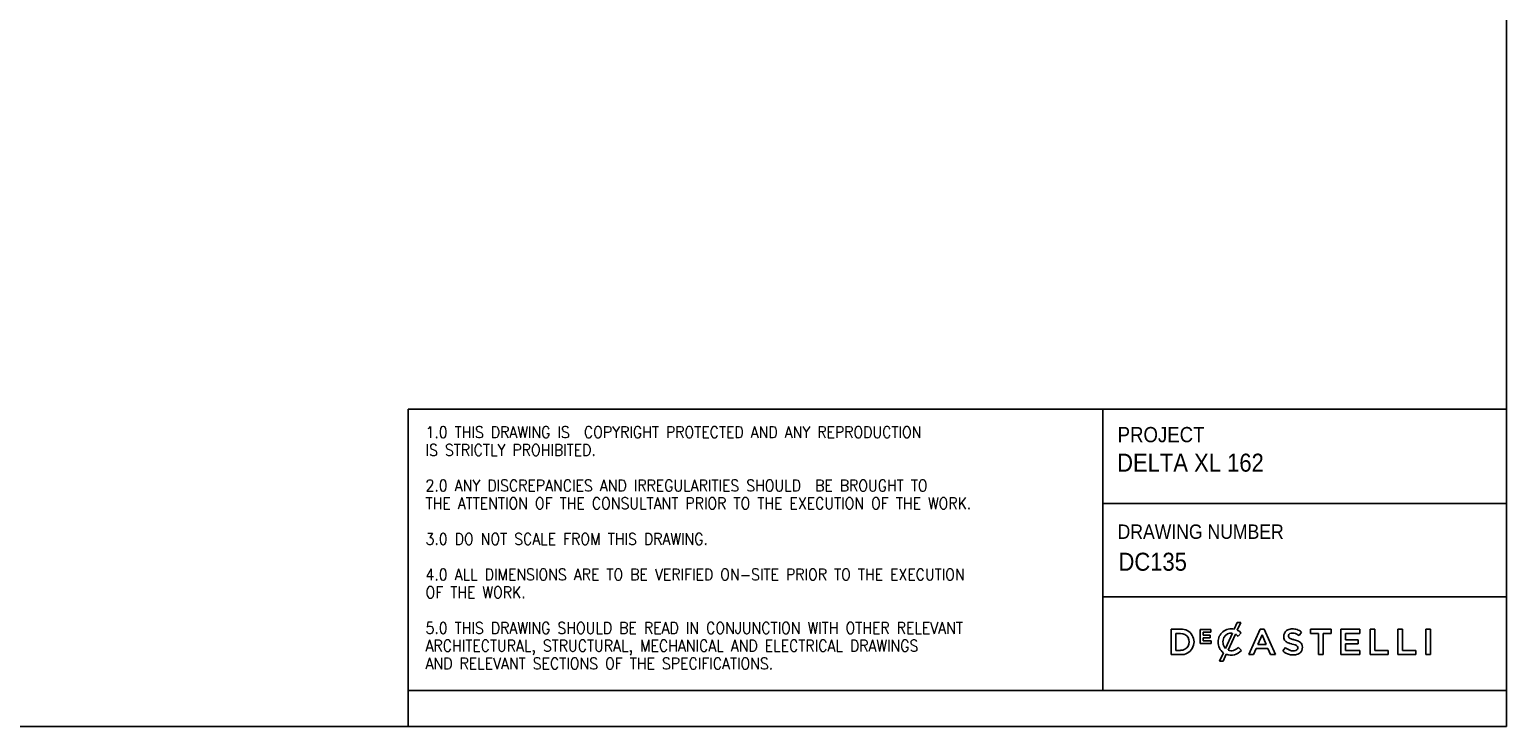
# Model space of a CAD drawing. Header units: millimetres. Extents: x -1749 to 4401, y -854 to 3451.
# Tile 2 of 3: x 1326 to 4401, y -854 to 596. Entities that reach past the tile are written whole.
import ezdxf

# ---------------------------------------------------------------- set-up
doc = ezdxf.new("R2010")
doc.units = ezdxf.units.MM
doc.header["$LTSCALE"] = 8
doc.linetypes.add('SLD-Solido', pattern=[0])
doc.layers.add('NOTE', color=3, linetype='SLD-Solido')
doc.layers.add('SCHIZZI', color=9, linetype='Continuous')
doc.styles.add('SLDTEXTSTYLE0', font='GOTHIC.TTF', dxfattribs={"width": 0.913})
doc.styles.add('SLDTEXTSTYLE1', font='romans__.ttf', dxfattribs={"width": 0.893})

msp = doc.modelspace()

# ---------------------------------------------------------------- linework, layer by layer
at = {"layer": 'SCHIZZI', "color": 7, "true_color": 0xffffff}
for p, q in [((4401.1, -854.1), (4400.8, 3450.9)), ((2114.5, -193.8), (2114.5, -779.1)), ((2114.5, -193.8), (4401.1, -193.8)), ((3560.7, -193.8), (3560.7, -779.1)), ((3560.7, -390), (4401.1, -390)), ((3560.7, -584.5), (4401.1, -584.5)), ((3840.6, -637.8), (3834.3, -651.7)), ((3847.9, -637.8), (3840.6, -637.8)), ((3840.7, -653.8), (3847.9, -637.8)), ((3722.7, -651.8), (3702.9, -651.8)), ((3702.9, -651.8), (3702.9, -704.7)), ((3712.6, -695.8), (3712.6, -660.7)), ((3712.6, -660.7), (3722.7, -660.7)), ((3785.8, -652.2), (3763.6, -652.2)), ((3763.6, -652.2), (3763.6, -681.5)), ((3770, -663.9), (3770, -657.9)), ((3770, -657.9), (3785.8, -657.9)), ((3783.9, -663.9), (3770, -663.9)), ((3770, -669.6), (3783.9, -669.6)), ((3770, -675.8), (3770, -669.6)), ((3786, -675.8), (3770, -675.8)), ((3783.9, -669.6), (3783.9, -663.9)), ((3785.8, -657.9), (3785.8, -652.2)), ((3786, -681.5), (3786, -675.8)), ((3830.4, -660.1), (3816, -691.6)), ((3821.6, -695.4), (3836.7, -662.2)), ((3842.5, -666.5), (3848.8, -659.3)), ((3848.8, -659.3), (3848.6, -659.1)), ((3888, -651.4), (3864.8, -704.7)), ((3883.7, -683.4), (3892.3, -663.4)), ((3896.9, -651.4), (3888, -651.4)), ((3892.3, -663.4), (3900.9, -683.4)), ((3896.9, -651.6), (3896.9, -651.4)), ((3920.1, -704.7), (3896.9, -651.6)), ((3969.3, -665.1), (3974.6, -657.7)), ((4036, -651.8), (3993, -651.8)), ((3993, -651.8), (3993, -660.9)), ((3993, -660.9), (4009.6, -660.9)), ((4009.6, -660.9), (4009.6, -704.7)), ((4019.4, -704.7), (4019.4, -660.9)), ((4019.4, -660.9), (4036, -660.9)), ((4036, -660.9), (4036, -651.8)), ((4095.7, -651.8), (4056.4, -651.8)), ((4056.4, -651.8), (4056.4, -704.7)), ((4066.1, -673.6), (4066.1, -660.6)), ((4066.1, -660.6), (4095.7, -660.6)), ((4092.3, -673.6), (4066.1, -673.6)), ((4092.3, -682.4), (4092.3, -673.6)), ((4095.7, -660.6), (4095.7, -651.8)), ((4127.4, -651.8), (4117.7, -651.8)), ((4117.7, -651.8), (4117.7, -704.7)), ((4127.4, -695.8), (4127.4, -651.8)), ((4184.9, -651.8), (4175.2, -651.8)), ((4175.2, -651.8), (4175.2, -704.7)), ((4184.9, -695.8), (4184.9, -651.8)), ((4233.2, -651.8), (4233.2, -704.7)), ((4242.9, -651.8), (4233.2, -651.8)), ((4242.9, -704.7), (4242.9, -651.8)), ((3702.9, -704.7), (3722.7, -704.7)), ((3722.7, -695.8), (3712.6, -695.8)), ((3763.6, -681.5), (3786, -681.5)), ((3800.7, -678.5), (3800.7, -678.4)), ((3811.8, -700.7), (3803.9, -718.1)), ((3811.3, -718.1), (3817.8, -703.8)), ((3849.2, -696), (3842.9, -689.7)), ((3849, -696.2), (3849.2, -696)), ((3864.8, -704.7), (3874.8, -704.7)), ((3874.8, -704.7), (3880.1, -692)), ((3880.1, -692), (3904.5, -692)), ((3900.9, -683.4), (3883.7, -683.4)), ((3904.5, -692), (3909.8, -704.7)), ((3909.8, -704.7), (3920.1, -704.7)), ((3941.2, -689.9), (3935.3, -696.9)), ((4009.6, -704.7), (4019.4, -704.7)), ((4056.4, -704.7), (4096.1, -704.7)), ((4066.1, -682.4), (4092.3, -682.4)), ((4066.1, -695.9), (4066.1, -682.4)), ((4096.1, -695.9), (4066.1, -695.9)), ((4096.1, -704.7), (4096.1, -695.9)), ((4117.7, -704.7), (4154.9, -704.7)), ((4154.9, -695.8), (4127.4, -695.8)), ((4154.9, -704.7), (4154.9, -695.8)), ((4175.2, -704.7), (4212.4, -704.7)), ((4212.4, -695.8), (4184.9, -695.8)), ((4212.4, -704.7), (4212.4, -695.8)), ((4233.2, -704.7), (4242.9, -704.7)), ((3803.9, -718.1), (3811.3, -718.1)), ((2114.5, -779.1), (2114.5, -854.1)), ((2114.5, -779.1), (4401.1, -779.1)), ((-1748.9, -854.1), (4401.1, -854.1))]:
    msp.add_line(p, q, dxfattribs=at)
for centre, radius, start, end in [((3724.1, -678.2), 26.5, 266.9016, 93.0984), ((3723.1, -678.2), 17.5, 268.7663, 91.2337), ((3827.8, -678.1), 27.1, 76.2452, 180.8909), ((3831.1, -678.1), 20.3, 153.5843, 221.7366), ((3827.8, -676.4), 16.5, 81.0486, 153.5843), ((3823.4, -686.2), 27.5, 45.726, 60.9073), ((3828.9, -679.7), 28.5, 45.7139, 65.5871), ((3954.4, -666.9), 17, 162.4397, 192.3194), ((3948.8, -668.4), 11.3, 190.7898, 232.6677), ((3952.1, -666.6), 14.8, 114.6345, 160.643), ((3955.2, -673.5), 22.3, 89.5079, 114.6345), ((3952.8, -665.8), 5.87, 146.8593, 193.3103), ((3951.9, -666), 4.9, 193.3103, 230.5673), ((3953.9, -667.5), 7.76, 98.9809, 140.3235), ((3956.4, -659.8), 12.6, 232.4478, 252.5977), ((3955.4, -677.1), 17.4, 77.5447, 98.9809), ((3972.4, -616), 59.2, 250.5587, 257.3125), ((3955.6, -682.8), 31.6, 72.4447, 90.3973), ((3953.1, -685.4), 26, 51.2578, 76.4729), ((3951.3, -712.2), 39.3, 64.6325, 78.0989), ((3954.3, -684), 33.2, 52.4218, 70.9644), ((3828.4, -678.5), 27.7, 180, 233.2579), ((3827.8, -677.2), 28.5, 249.3037, 318.5846), ((3828.1, -679), 17.6, 248.2838, 285.8766), ((3826.2, -674.2), 22.8, 287.2144, 317.1185), ((3957.1, -673.1), 32.3, 227.68, 255.7733), ((3958.7, -671.8), 25.2, 225.9886, 252.6823), ((3954.7, -660.7), 21, 232.6677, 251.2708), ((3964.3, -636.2), 47.2, 249.7007, 255.5146), ((3957.4, -671.6), 33.7, 255.7733, 272.4479), ((3957.5, -675.7), 21.2, 252.6823, 275.6739), ((3946.3, -706.2), 25, 73.3232, 75.5146), ((3961.4, -652.5), 30.8, 255, 258.2933), ((3946.3, -725.4), 43.7, 70.2713, 78.2933), ((3958.3, -683.1), 22.2, 271.4711, 299.926), ((3958.8, -686.9), 9.86, 274.6813, 307.5888), ((3955.9, -699.4), 15.9, 58.4344, 71.2842), ((3961.6, -690.4), 5.26, 27.4618, 59.7152), ((3961.5, -690.6), 5.29, 309.4839, 346.5938), ((3960.4, -690.4), 6.35, 346.5938, 22.9267), ((3962.7, -689.8), 14.2, 28.7712, 67.8599), ((3962.6, -690.5), 13.7, 299.926, 337.3795), ((3959.1, -689.4), 17.3, 338.409, 21.6957)]:
    msp.add_arc(centre, radius, start, end, dxfattribs=at)

# ---------------------------------------------------------------- texts
at = {"layer": 'NOTE', "color": 7, "true_color": 0xffffff, "attachment_point": 1}
for s, insert, char_height, style in [('1.0 THIS DRAWING IS  COPYRIGHT PROTECTED AND ANY REPRODUCTION', (2150.6, -229.7), 24, 'SLDTEXTSTYLE1'), ('PROJECT', (3591.5, -230.9), 31.75, 'SLDTEXTSTYLE0'), ('IS STRICTLY PROHIBITED.', (2150.6, -266.7), 24, 'SLDTEXTSTYLE1'), ('DELTA XL 162', (3590.5, -286.4), 37.5, 'SLDTEXTSTYLE0'), ('2.0 ANY DISCREPANCIES AND IRREGULARITIES SHOULD  BE BROUGHT TO ', (2150.6, -340.8), 24, 'SLDTEXTSTYLE1'), ('THE ATTENTION OF THE CONSULTANT PRIOR TO THE EXECUTION OF THE WORK.', (2150.6, -377.8), 24, 'SLDTEXTSTYLE1'), ('3.0 DO NOT SCALE FROM THIS DRAWING.', (2150.6, -451.9), 24, 'SLDTEXTSTYLE1'), ('DRAWING NUMBER', (3591.5, -433.8), 30, 'SLDTEXTSTYLE0'), (' DC135', (3580.6, -492.6), 37.5, 'SLDTEXTSTYLE0'), ('4.0 ALL DIMENSIONS ARE TO BE VERIFIED ON-SITE PRIOR TO THE EXECUTION ', (2150.6, -526), 24, 'SLDTEXTSTYLE1'), ('OF THE WORK.', (2150.6, -563), 24, 'SLDTEXTSTYLE1'), ('5.0 THIS DRAWING SHOULD BE READ IN CONJUNCTION WITH OTHER RELEVANT ', (2150.6, -637.1), 24, 'SLDTEXTSTYLE1'), ('ARCHITECTURAL, STRUCTURAL, MECHANICAL AND ELECTRICAL DRAWINGS ', (2150.6, -674.2), 24, 'SLDTEXTSTYLE1'), ('AND RELEVANT SECTIONS OF THE SPECIFICATIONS.', (2150.6, -711.2), 24, 'SLDTEXTSTYLE1')]:
    msp.add_mtext(s, dxfattribs=dict(at, insert=insert, char_height=char_height, style=style))

doc.saveas('drawing.dxf')
